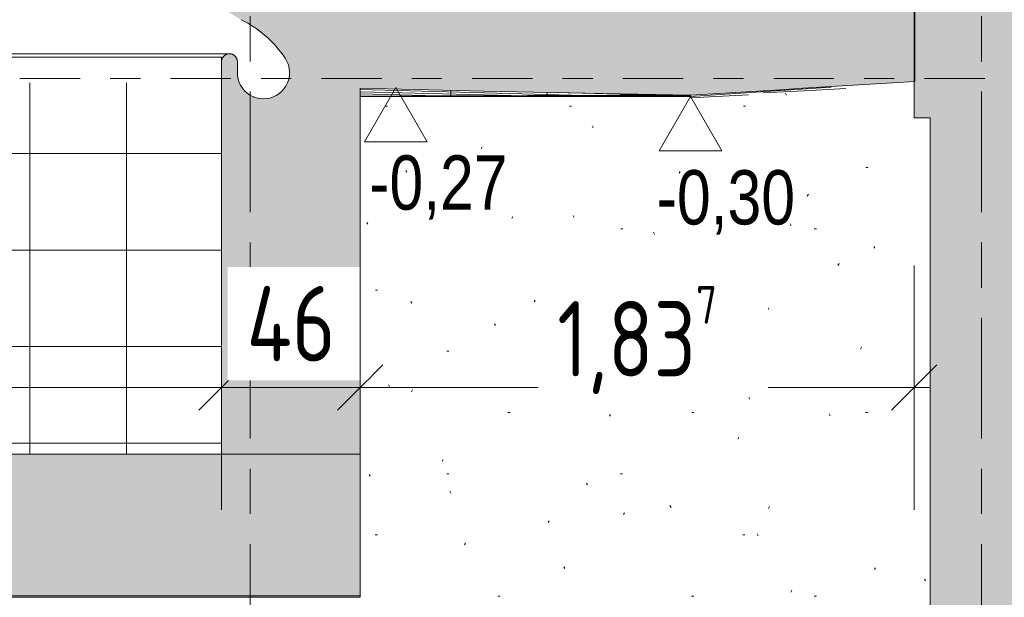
# Model space of a CAD drawing. Header units: metres. Extents: x 2 to 230, y -14 to 869.
# Tile 24 of 71: x 54.14 to 57.41, y -4.76 to -2.84. Entities that reach past the tile are written whole.
import ezdxf

# ---------------------------------------------------------------- set-up
doc = ezdxf.new("R2010")
doc.units = ezdxf.units.M
doc.linetypes.add('_Ebene_', pattern=[0.4, 0.2, -0.1, 0, -0.1])
doc.linetypes.add('_Rasterlinie_', pattern=[0.75, 0.4, -0.1, 0.15, -0.1])
for name, color, linetype, lineweight in [('A_Bem', 7, 'Continuous', 5), ('A_Bem-100', 7, 'Continuous', 5), ('A_Ebenen', 50, 'Continuous', 5), ('A_Geschossdecken', 7, 'Continuous', 5), ('A_Geschossdecken_Oberflächenschraffur', 7, 'Continuous', 5), ('A_Geschossdecken_Schraffur', 7, 'Continuous', 5), ('A_Hoehenkoten', 124, 'Continuous', 5), ('A_Raster', 128, 'Continuous', 5), ('A_Wand', 244, 'Continuous', 5), ('A_Wand_Schraff', 1, 'Continuous', 5), ('A_Wände_Oberflächenschraffur', 244, 'Continuous', 5)]:
    doc.layers.add(name, color=color, linetype=linetype, lineweight=lineweight)
doc.styles.add('Arial', font='arial.ttf', dxfattribs={"width": 0.8, "height": 0.18})
doc.styles.add('ISOCPEUR_1', font='isocpeur.ttf', dxfattribs={"width": 0.8, "height": 0.25})
doc.dimstyles.new('BLB-Standard_2_5_Aussen_maskiert', dxfattribs={"dimscale": 0.3048, "dimtxt": 0.248995, "dimasz": 0.492126, "dimexe": 1.32874, "dimexo": 0.0625, "dimgap": 0.032808, "dimtad": 1, "dimdec": 1, "dimlfac": 100, "dimrnd": 0.1, "dimdsep": 46, "dimtxsty": 'ISOCPEUR_1', "dimblk1": 'OBLIQUE', "dimblk2": 'OBLIQUE', "dimsah": 1, "dimcen": 0.09, "dimdle": 0.164042, "dimazin": 0, "dimtfac": 1, "dimtdec": 4, "dimtix": 1, "dimtmove": 0, "dimatfit": 3, "dimfxl": 1.32874, "dimfxlon": 1, "dimtvp": 1, "dimtfill": 1, "dimtolj": 1, "dimtzin": 0, "dimarcsym": 2})
doc.dimstyles.new('BLB-Standard_2_5_Aussen_maskiert_1', dxfattribs={"dimscale": 0.3048, "dimtxt": 0.248995, "dimasz": 0.492126, "dimexe": 1.32874, "dimexo": 0.0625, "dimgap": 0.032808, "dimtad": 1, "dimrnd": 0.001, "dimzin": 0, "dimdsep": 46, "dimtxsty": 'ISOCPEUR_1', "dimblk1": 'OBLIQUE', "dimblk2": 'OBLIQUE', "dimsah": 1, "dimcen": 0.09, "dimdle": 0.164042, "dimazin": 0, "dimtfac": 1, "dimtdec": 4, "dimtix": 1, "dimtmove": 0, "dimatfit": 3, "dimfxl": 1.32874, "dimfxlon": 1, "dimtvp": 1, "dimtfill": 1, "dimtolj": 1, "dimtzin": 0, "dimarcsym": 2})
pattern_1 = [(0, (0.0952466, -3.088), (0, 0.001), []), (90, (0.09525, -3.088), (-0.32, 2e-17), [])]
pattern_2 = [(358.528, (-0.4287534, -1.599), (0.00017981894, 0.00699769), []), (90, (-0.42875, -1.599), (-0.32, -0.008), [])]
pattern_3 = [(0, (0.09525, 18.796), (0, 0.32), []), (90, (0.09525, 18.796), (-0.32, 2e-17), [])]

# ---------------------------------------------------------------- blocks, each defined once
blk = doc.blocks.new('FP_3-G')
at = {"layer": 'A_Geschossdecken_Oberflächenschraffur', "color": 133}
for p, q in [((13.4295, -3.068), (13.2915, -3.076)), ((13.4295, -3.068), (13.2915, -3.076)), ((13.1067, -3.0897), (12.9146, -3.0991)), ((13.1067, -3.0897), (12.9146, -3.0991)), ((13.2915, -3.076), (13.1536, -3.0832)), ((13.2915, -3.076), (13.1536, -3.0832))]:
    blk.add_line(p, q, dxfattribs=at)
blk = doc.blocks.new('Höhenkoten - leer-6237472-G')
at = {"layer": 'A_Hoehenkoten'}
for p, q in [((-21.5123, -9.1401), (-21.7201, -9.1401)), ((-21.6162, -9.3201), (-21.7201, -9.1401)), ((-21.6162, -9.3201), (-21.5123, -9.1401))]:
    blk.add_line(p, q, dxfattribs=at)
blk = doc.blocks.new('DIMBLOCK64-G')
at = {"layer": 'A_Bem-100'}
for p, q in [((46.8009, -3.6547), (46.8009, -4.4647)), ((46.8009, -4.0597), (46.8009, -3.6547)), ((54.8109, -3.6547), (54.8109, -4.4647)), ((54.8109, -4.0597), (54.8109, -3.6547)), ((46.8009, -4.0597), (54.8109, -4.0597))]:
    blk.add_line(p, q, dxfattribs=at)
at = {"layer": 'A_Bem-100', "lineweight": 9}
for p, q in [((46.8009, -4.0597), (46.8759, -3.9847)), ((54.8109, -4.0597), (54.8859, -3.9847)), ((46.8009, -4.0597), (46.7259, -4.1347)), ((54.8109, -4.0597), (54.7359, -4.1347))]:
    blk.add_line(p, q, dxfattribs=at)
at = {"layer": 'A_Bem-100', "color": 0, "insert": (50.5855, -3.7231), "char_height": 0.25, "width": 0.528831, "attachment_point": 1, "line_spacing_factor": 1.149209, "style": 'ISOCPEUR_1', "bg_fill": 3, "box_fill_scale": 1.25, "bg_fill_color": 256, "bg_fill_true_color": 13158600, "bg_fill_transparency": 0}
blk.add_mtext('8,01', dxfattribs=at)
blk = doc.blocks.new('_Oblique')
at = {"color": 0, "linetype": 'ByBlock', "lineweight": -2}
blk.add_line((-0.5, -0.5), (0.5, 0.5), dxfattribs=at)
blk = doc.blocks.new('DIMBLOCK65-G')
at = {"layer": 'A_Bem-100'}
for p, q in [((54.8109, -3.6547), (54.8109, -4.4647)), ((54.8109, -4.0597), (54.8109, -3.6547)), ((55.2709, -4.4647), (55.2709, -3.6547)), ((54.8109, -4.0597), (55.2709, -4.0597)), ((55.2709, -4.0597), (55.2709, -4.4647))]:
    blk.add_line(p, q, dxfattribs=at)
at = {"layer": 'A_Bem-100', "lineweight": 9}
for p, q in [((54.8109, -4.0597), (54.8859, -3.9847)), ((55.2709, -4.0597), (55.3459, -3.9847)), ((54.8109, -4.0597), (54.7359, -4.1347)), ((55.2709, -4.0597), (55.1959, -4.1347))]:
    blk.add_line(p, q, dxfattribs=at)
at = {"layer": 'A_Bem-100', "color": 0, "insert": (54.894, -3.7231), "char_height": 0.25, "width": 0.352554, "attachment_point": 1, "line_spacing_factor": 1.149209, "style": 'ISOCPEUR_1', "bg_fill": 3, "box_fill_scale": 1.25, "bg_fill_color": 256, "bg_fill_true_color": 13158600, "bg_fill_transparency": 0}
blk.add_mtext('46', dxfattribs=at)
blk = doc.blocks.new('DIMBLOCK66-G')
at = {"layer": 'A_Bem-100'}
for p, q in [((55.2709, -4.4647), (55.2709, -3.6547)), ((57.108, -3.6547), (57.108, -4.4647)), ((57.108, -4.0597), (57.108, -3.6547)), ((55.2709, -4.0597), (57.158, -4.0597)), ((55.2709, -4.0597), (55.2709, -4.4647))]:
    blk.add_line(p, q, dxfattribs=at)
at = {"layer": 'A_Bem-100', "lineweight": 9}
for p, q in [((55.2709, -4.0597), (55.3459, -3.9847)), ((57.108, -4.0597), (57.183, -3.9847)), ((55.2709, -4.0597), (55.1959, -4.1347)), ((57.108, -4.0597), (57.033, -4.1347))]:
    blk.add_line(p, q, dxfattribs=at)
at = {"layer": 'A_Bem-100', "color": 0, "insert": (55.9243, -3.7231), "char_height": 0.25, "width": 0.63639, "attachment_point": 1, "line_spacing_factor": 1.149209, "style": 'ISOCPEUR_1', "bg_fill": 3, "box_fill_scale": 1.25, "bg_fill_color": 256, "bg_fill_true_color": 13158600, "bg_fill_transparency": 0}
blk.add_mtext('1,83\\A2\\H0.5x;\\S7^  ;\\H2x;', dxfattribs=at)

msp = doc.modelspace()

# ---------------------------------------------------------------- hatches: boundary and pattern name
at = {"layer": 'A_Geschossdecken_Oberflächenschraffur'}
h = msp.add_hatch(dxfattribs=at)
h.set_pattern_fill('FP_31', color=133, style=0, pattern_type=2)
h.set_pattern_definition(pattern_2)
h.paths.add_polyline_path([(55.2709, -3.0937), (56.3462, -3.0902), (55.6613, -3.0769), (55.2709, -3.0668), (55.2709, -3.0901)], flags=0)
h = msp.add_hatch(dxfattribs=at)
h.set_pattern_fill('FP_31', color=133, style=0, pattern_type=2)
h.set_pattern_definition(pattern_2)
h.paths.add_polyline_path([(55.2709, -3.0937), (56.3462, -3.0902), (55.6613, -3.0769), (55.2709, -3.0668), (55.2709, -3.0901)], flags=0)
h = msp.add_hatch(dxfattribs=at)
h.set_pattern_fill('FP_27', color=133, style=0, pattern_type=2)
h.set_pattern_definition(pattern_1)
h.paths.add_polyline_path([(55.2709, -3.0951), (56.366, -3.0951), (56.3665, -3.0906), (56.3462, -3.0902), (55.2709, -3.0937)], flags=0)
h = msp.add_hatch(dxfattribs=at)
h.set_pattern_fill('FP_27', color=133, style=0, pattern_type=2)
h.set_pattern_definition(pattern_1)
h.paths.add_polyline_path([(55.2709, -3.0951), (56.366, -3.0951), (56.3665, -3.0906), (56.3462, -3.0902), (55.2709, -3.0937)], flags=0)
at = {"layer": 'A_Geschossdecken_Schraffur', "lineweight": 9}
h = msp.add_hatch(color=253, dxfattribs=at)
h.paths.add_polyline_path([(45.1654, -3.0951), (45.904, -3.0721), (46.5837, -3.0534), (46.5756, -3.0249), (46.5777, -2.9953), (46.5897, -2.9682), (46.6305, -2.9172), (46.6827, -2.8722), (46.7699, -2.8199), (46.8009, -2.7944), (46.8009, -2.7701), (46.6827, -2.7707), (45.904, -2.7921), (45.1654, -2.8151), (44.4799, -2.7751), (44.4799, -3.0551), (44.5601, -3.0598)], flags=0)
h.paths.add_polyline_path([(56.3665, -3.0906), (57.1107, -3.0451), (57.1107, -2.7651), (56.3522, -2.8103), (55.6802, -2.7974), (54.918, -2.7777), (54.8109, -2.7777), (54.8109, -2.7944), (54.8419, -2.8199), (54.9322, -2.8741), (54.9813, -2.9172), (55.0221, -2.9682), (55.0346, -2.9979), (55.0354, -3.0302), (55.0243, -3.0605), (55.6802, -3.0774), (55.9014, -3.0815)], flags=0)
h.paths.add_polyline_path([(54.8742, -3.0577), (54.866, -3.0368), (54.8636, -3.0144), (54.8636, -2.9794), (54.8585, -2.9639), (54.8454, -2.9543), (54.8291, -2.9543), (54.8159, -2.9639), (54.8109, -2.9794), (54.8109, -3.0577), (54.8192, -3.0577)], flags=0)
h.paths.add_polyline_path([(46.8009, -3.0501), (46.8006, -2.9787), (46.7958, -2.9639), (46.7827, -2.9543), (46.7664, -2.9543), (46.7532, -2.9639), (46.7482, -2.9794), (46.7482, -3.0144), (46.7466, -3.0326), (46.7412, -3.0501), (46.8006, -3.0501)], flags=0)
for points in [[(64.3708, -3.1651), (71.8912, -3.1651), (71.8912, -2.8151), (57.108, -2.8151), (57.108, -3.1651), (62.484, -3.1651)], [(46.3309, -4.7507), (55.2709, -4.7507), (55.2709, -4.2807), (46.3309, -4.2807), (46.3309, -4.4584)]]:
    msp.add_hatch(color=253, dxfattribs=at).paths.add_polyline_path(points, flags=0)
at = {"layer": 'A_Wand_Schraff', "lineweight": 9}
for points in [[(55.2709, -4.2807), (55.2709, -3.0668), (55.0243, -3.0605), (55.0045, -3.0832), (54.9782, -3.0979), (54.9485, -3.1026), (54.9189, -3.0968), (54.8931, -3.0812), (54.8742, -3.0577), (54.8109, -3.0577), (54.8109, -4.2807), (54.9371, -4.2807)], [(57.2955, -6.9451), (57.5214, -6.9451), (57.5214, -3.1651), (57.1614, -3.1651), (57.1614, -6.9451)]]:
    msp.add_hatch(color=253, dxfattribs=at).paths.add_polyline_path(points, flags=0)
at = {"layer": 'A_Wände_Oberflächenschraffur'}
h = msp.add_hatch(dxfattribs=at)
h.set_pattern_fill('FP_1', color=133, style=0, pattern_type=2)
h.set_pattern_definition(pattern_3)
h.paths.add_polyline_path([(48.3336, -4.2807), (54.8109, -4.2807), (54.8109, -3.0501), (47.8223, -3.0501), (47.8223, -4.2807), (47.8292, -4.2807)], flags=0)
h = msp.add_hatch(dxfattribs=at)
h.set_pattern_fill('FP_1', color=133, style=0, pattern_type=2)
h.set_pattern_definition(pattern_3)
h.paths.add_polyline_path([(48.3336, -4.2807), (54.8109, -4.2807), (54.8109, -3.0501), (47.8223, -3.0501), (47.8223, -4.2807), (47.8292, -4.2807)], flags=0)
h = msp.add_hatch(dxfattribs=at)
h.set_pattern_fill('FP_11', style=0, pattern_type=2)
h.set_pattern_definition([(0, (0.08625, 18.796), (0.813, 0.203), [0.007, -0.603, 0.007, -0.603, -3.251]), (0, (0.08625, 18.796), (0.813, 0.203), [-1.219, 0.007, -1.212, 0.007, -0.603, -1.422]), (0, (0.08625, 18.796), (0.813, 0.203), [-3.048, 0.007, -0.4, 0.007, -1.009]), (120, (0.39025, 18.897), (-0.58230316, 0.60257865), [0.007, -0.603, 0.007, -0.603, -3.251]), (120, (0.39025, 18.897), (-0.58230316, 0.60257865), [-1.219, 0.007, -1.212, 0.007, -0.603, -1.422]), (120, (0.39025, 18.897), (-0.58230316, 0.60257865), [-3.048, 0.007, -0.4, 0.007, -1.009]), (240, (0.49225, 19.304), (-0.23069684, -0.80557865), [0.007, -0.603, 0.007, -0.603, -3.251]), (240, (0.49225, 19.304), (-0.23069684, -0.80557865), [-1.219, 0.007, -1.212, 0.007, -0.603, -1.422]), (240, (0.49225, 19.304), (-0.23069684, -0.80557865), [-3.048, 0.007, -0.4, 0.007, -1.009])])
h.paths.add_polyline_path([(57.1103, -7.112), (57.1103, -6.9451), (57.1614, -6.9451), (57.1614, -3.1651), (57.108, -3.1651), (57.108, -3.0453), (56.366, -3.0951), (55.2709, -3.0951), (55.2709, -4.7551), (54.6978, -4.7551), (54.6978, -5.9251), (54.9308, -5.9251), (54.9308, -4.8701), (55.7708, -4.8701), (55.7708, -5.9251), (55.9322, -5.926), (56.0818, -5.9436), (56.0811, -6.1488), (56.0767, -6.687), (56.0758, -6.767), (56.0767, -6.793), (56.0768, -6.794), (56.0758, -6.8956), (56.0762, -6.9251), (56.8412, -6.9251), (56.8412, -7.112)], flags=0)
h.paths.add_polyline_path([(54.7755, -6.9251), (54.8844, -6.9251), (54.8844, -6.8051), (54.6978, -6.8051), (54.6978, -6.9251), (54.7013, -6.9251)], flags=0)
h.paths.add_polyline_path([(56.0214, -6.9251), (56.0331, -6.9241), (56.0333, -6.8181), (55.9232, -6.8051), (55.7708, -6.8051), (55.7708, -6.8851), (54.9308, -6.8851), (54.9308, -6.8051), (54.9094, -6.8051), (54.9094, -6.9251), (55.9984, -6.9251)], flags=0)
h.paths.add_polyline_path([(56.0345, -6.7881), (56.0355, -6.6934), (55.9232, -6.6801), (55.7708, -6.6801), (55.7708, -6.7751), (55.9293, -6.7756), (56.0339, -6.788)], flags=0)
h.paths.add_polyline_path([(54.9308, -6.7751), (54.9308, -6.6801), (54.9094, -6.6801), (54.9094, -6.7751)], flags=0)
h.paths.add_polyline_path([(54.7013, -6.7751), (54.8844, -6.7751), (54.8844, -6.6801), (54.6978, -6.6801), (54.6978, -6.7751)], flags=0)
h.paths.add_polyline_path([(56.0358, -6.6632), (56.0362, -6.5685), (55.9232, -6.5551), (55.7708, -6.5551), (55.7708, -6.6501), (55.9293, -6.6506), (56.0339, -6.663)], flags=0)
h.paths.add_polyline_path([(54.9308, -6.6501), (54.9308, -6.5551), (54.9094, -6.5551), (54.9094, -6.6501)], flags=0)
h.paths.add_polyline_path([(54.8844, -6.6501), (54.8844, -6.5551), (54.6978, -6.5551), (54.6978, -6.6501), (54.8192, -6.6501)], flags=0)
h.paths.add_polyline_path([(56.0371, -6.5384), (56.0375, -6.4436), (55.9232, -6.4301), (55.7708, -6.4301), (55.7708, -6.5251), (55.9293, -6.5256), (56.0363, -6.5383)], flags=0)
h.paths.add_polyline_path([(54.9094, -6.5251), (54.9308, -6.5251), (54.9308, -6.4301), (54.9094, -6.4301), (54.9094, -6.4763)], flags=0)
h.paths.add_polyline_path([(54.8844, -6.5251), (54.8844, -6.4301), (54.6978, -6.4301), (54.6978, -6.5251), (54.8192, -6.5251)], flags=0)
h.paths.add_polyline_path([(56.0384, -6.4135), (56.0393, -6.3188), (55.9232, -6.3051), (55.7708, -6.3051), (55.7708, -6.4001), (55.9293, -6.4006), (56.0375, -6.4134)], flags=0)
h.paths.add_polyline_path([(54.7013, -6.4001), (54.8844, -6.4001), (54.8844, -6.3051), (54.6978, -6.3051), (54.6978, -6.4001)], flags=0)
h.paths.add_polyline_path([(54.9094, -6.4001), (54.9308, -6.4001), (54.9308, -6.3051), (54.9094, -6.3051)], flags=0)
h.paths.add_polyline_path([(56.0396, -6.2887), (56.0406, -6.194), (55.9232, -6.1801), (55.7708, -6.1801), (55.7708, -6.2751), (55.9293, -6.2756), (56.0362, -6.2882)], flags=0)
h.paths.add_polyline_path([(54.6978, -6.2751), (54.8844, -6.2751), (54.8844, -6.1801), (54.6978, -6.1801)], flags=0)
h.paths.add_polyline_path([(54.9094, -6.2751), (54.9308, -6.2751), (54.9308, -6.1801), (54.9094, -6.1801)], flags=0)
h.paths.add_polyline_path([(56.0409, -6.1638), (56.0418, -5.9792), (55.9226, -5.9651), (55.7708, -5.9651), (55.7708, -6.1501), (55.9293, -6.1506), (56.0362, -6.1632)], flags=0)
h.paths.add_polyline_path([(54.6978, -6.1501), (54.9308, -6.1501), (54.9308, -5.9651), (54.6978, -5.9651), (54.6978, -6.1094)], flags=0)

# ---------------------------------------------------------------- linework, layer by layer
at = {"layer": 'A_Ebenen', "color": 130, "linetype": '_Ebene_', "lineweight": 9}
msp.add_line((77.8421, -3.0351), (16.3367, -3.0351), dxfattribs=at)
at = {"layer": 'A_Geschossdecken', "color": 250, "lineweight": 9}
for p, q in [((57.1107, -3.0451), (57.1107, -2.7651)), ((57.108, -2.8151), (57.108, -3.1651)), ((54.8372, -2.953), (46.7745, -2.953)), ((54.8109, -2.964), (46.8009, -2.964)), ((54.8109, -3.0577), (54.8109, -2.964)), ((54.8636, -3.0144), (54.8636, -2.9794)), ((55.2709, -3.0668), (55.6802, -3.0774)), ((56.8325, -3.0638), (56.366, -3.0951)), ((56.3462, -3.0902), (55.2709, -3.0937)), ((56.366, -3.0951), (55.2709, -3.0951)), ((55.6802, -3.0774), (55.9014, -3.0815)), ((55.9014, -3.0815), (56.3665, -3.0906)), ((56.3665, -3.0906), (56.366, -3.0951)), ((57.108, -3.1651), (57.1614, -3.1651)), ((54.8109, -4.2807), (46.9848, -4.2807)), ((55.2709, -4.7551), (55.2709, -4.2807)), ((46.3309, -4.7507), (55.2709, -4.7507)), ((55.2709, -4.7551), (50.9483, -4.7551))]:
    msp.add_line(p, q, dxfattribs=at)
at = {"layer": 'A_Geschossdecken', "color": 250, "lineweight": 9, "flags": 128}
msp.add_lwpolyline([(56.3665, -3.0906), (56.4409, -3.086), (56.5154, -3.0815), (56.5898, -3.0769), (56.6642, -3.0724), (56.7386, -3.0678), (56.813, -3.0633), (56.8875, -3.0587), (56.9619, -3.0542), (57.0363, -3.0496), (57.1107, -3.0451)], dxfattribs=at)
at = {"layer": 'A_Geschossdecken', "color": 250, "lineweight": 9}
for centre, radius, start, end in [((54.7119, -3.1745), 0.3725, 33.6304, 63.7974), ((54.8372, -2.9794), 0.0263, 0, 180), ((54.95, -3.0161), 0.0865, 329.1165, 33.6304), ((54.95, -3.0161), 0.0865, 178.8769, 208.7961)]:
    msp.add_arc(centre, radius, start, end, dxfattribs=at)
for points, knots in [([(54.9409, -2.8807), (54.9402, -2.8801), (54.9356, -2.8766), (54.9309, -2.8731), (54.9269, -2.8703)], [0.61120029, 0.61120029, 0.61120029, 0.61120029, 0.625, 0.69990361, 0.69990361, 0.69990361, 0.69990361]), ([(54.9857, -2.9219), (54.9824, -2.9184), (54.9784, -2.9142), (54.9743, -2.9101), (54.9737, -2.9094)], [0.30009639, 0.30009639, 0.30009639, 0.30009639, 0.375, 0.38879971, 0.38879971, 0.38879971, 0.38879971]), ([(54.8109, -2.9794), (54.8109, -2.9771), (54.8113, -2.9736), (54.8128, -2.9693), (54.8141, -2.9666), (54.8151, -2.965), (54.8155, -2.9644)], [0, 0, 0, 0, 0.0833333, 0.125, 0.1666667, 0.192574, 0.192574, 0.192574, 0.192574]), ([(54.8163, -2.9634), (54.8167, -2.9629), (54.8174, -2.962), (54.819, -2.9603), (54.8211, -2.9584), (54.8235, -2.9568), (54.8255, -2.9557), (54.827, -2.9551), (54.828, -2.9547), (54.8285, -2.9545)], [0.2083333, 0.2083333, 0.2083333, 0.2083333, 0.2291667, 0.25, 0.2916667, 0.3333333, 0.3541667, 0.375, 0.3927693, 0.3927693, 0.3927693, 0.3927693]), ([(54.8459, -2.9545), (54.8464, -2.9547), (54.8474, -2.9551), (54.8489, -2.9557), (54.8504, -2.9566), (54.8518, -2.9575), (54.8537, -2.9588), (54.8555, -2.9603), (54.857, -2.962), (54.8578, -2.9629), (54.8581, -2.9634)], [0.6072307, 0.6072307, 0.6072307, 0.6072307, 0.625, 0.6458333, 0.6666667, 0.6875, 0.7083333, 0.75, 0.7708333, 0.7916667, 0.7916667, 0.7916667, 0.7916667]), ([(54.8589, -2.9644), (54.8593, -2.965), (54.8603, -2.9666), (54.8616, -2.9693), (54.8631, -2.9736), (54.8635, -2.9771), (54.8636, -2.9794)], [0.807426, 0.807426, 0.807426, 0.807426, 0.8333333, 0.875, 0.9166667, 1, 1, 1, 1])]:
    msp.add_open_spline(points, degree=3, knots=knots, dxfattribs=at)
for points in [[(54.8304, -2.9539), (54.8309, -2.9538), (54.8321, -2.9535), (54.8338, -2.9533), (54.8355, -2.9531), (54.8372, -2.953), (54.8389, -2.9531), (54.8407, -2.9533), (54.8424, -2.9535), (54.8435, -2.9538), (54.844, -2.9539)], [(55.035, -3), (55.0347, -2.9982), (55.0343, -2.9965), (55.0339, -2.9947)], [(54.8658, -3.0356), (54.8663, -3.0378), (54.8669, -3.0401), (54.8676, -3.0423)], [(55.0348, -3.0333), (55.0352, -3.0316), (55.0355, -3.0298), (55.0357, -3.0281)]]:
    msp.add_open_spline(points, degree=3, dxfattribs=at)
at = {"layer": 'A_Raster', "linetype": '_Rasterlinie_', "lineweight": 9}
for p, q in [((54.9064, -13.2288), (54.9064, 12.7435)), ((57.3308, -13.2288), (57.3308, 12.7435))]:
    msp.add_line(p, q, dxfattribs=at)
at = {"layer": 'A_Wand', "color": 250, "lineweight": 9}
for p, q in [((54.8109, -3.0577), (54.8109, -4.2807)), ((55.2709, -4.2807), (55.2709, -3.0668)), ((57.1614, -3.1651), (57.1614, -6.9451)), ((54.8109, -4.2807), (55.2709, -4.2807))]:
    msp.add_line(p, q, dxfattribs=at)
msp.add_arc((54.95, -3.0161), 0.0865, 208.7961, 329.1165, dxfattribs=at)
for points in [[(54.8732, -3.0559), (54.874, -3.0573), (54.8747, -3.0586), (54.8755, -3.06)], [(54.8927, -3.0809), (54.8932, -3.0813), (54.8937, -3.0818), (54.8943, -3.0822)], [(54.9172, -3.0961), (54.918, -3.0964), (54.9188, -3.0967), (54.9196, -3.097)], [(54.9762, -3.0985), (54.9776, -3.0981), (54.9791, -3.0976), (54.9806, -3.097)], [(55.0036, -3.084), (55.0045, -3.0833), (55.0055, -3.0825), (55.0064, -3.0817)], [(54.9476, -3.1025), (54.948, -3.1026), (54.9485, -3.1026), (54.9489, -3.1026)]]:
    msp.add_open_spline(points, degree=3, dxfattribs=at)

# ---------------------------------------------------------------- block references
at = {"layer": 'A_Geschossdecken', "color": 250, "lineweight": 9}
msp.add_blockref('FP_3-G', (43.4522, 0), dxfattribs=at)
at = {"layer": 'A_Hoehenkoten', "rotation": 180}
for p in [(33.7729, -12.3851), (34.7503, -12.4152)]:
    msp.add_blockref('Höhenkoten - leer-6237472-G', p, dxfattribs=at)

# ---------------------------------------------------------------- texts
at = {"layer": 'A_Hoehenkoten', "char_height": 0.18, "width": 0.542095, "attachment_point": 1, "line_spacing_factor": 0.941778, "style": 'Arial'}
for s, insert in [('-0,27', (55.301, -3.2901)), ('-0,30', (56.2544, -3.3391))]:
    msp.add_mtext(s, dxfattribs=dict(at, insert=insert))

# ---------------------------------------------------------------- next in the draw order: dimensions: what is measured, and where the dimension line sits
at = {"layer": 'A_Bem'}
dim = msp.add_linear_dim(base=(54.8109, -4.0597), p1=(46.8009, -3.6547), p2=(54.8109, -3.6547), dimstyle='BLB-Standard_2_5_Aussen_maskiert_1', override={"dimpost": '<>', "dimfxl": 8.01}, dxfattribs=at)
dim.commit()
dim.dimension.update_dxf_attribs({"geometry": 'DIMBLOCK64-G', "text_midpoint": (50.8059, -3.9247)})

# ---------------------------------------------------------------- next in the draw order: dimensions: what is measured, and where the dimension line sits
dim = msp.add_linear_dim(base=(55.2709, -4.0597), p1=(54.8109, -3.6547), p2=(55.2709, -4.4647), dimstyle='BLB-Standard_2_5_Aussen_maskiert', override={"dimpost": '<>', "dimfxl": 0.931504}, dxfattribs=at)
dim.commit()
dim.dimension.update_dxf_attribs({"geometry": 'DIMBLOCK65-G', "text_midpoint": (55.0409, -3.9247)})

# ---------------------------------------------------------------- next in the draw order: dimensions: what is measured, and where the dimension line sits
dim = msp.add_linear_dim(base=(57.108, -4.0597), p1=(55.2709, -4.4647), p2=(57.108, -3.6547), text='\\A1;1,83\\Q;{\\A1;{\\H0.5x;\\S7^ ;}}', dimstyle='BLB-Standard_2_5_Aussen_maskiert_1', override={"dimpost": '<>', "dimfxl": 2.007817}, dxfattribs=at)
dim.commit()
dim.dimension.update_dxf_attribs({"geometry": 'DIMBLOCK66-G', "text_midpoint": (56.1895, -3.8997)})

doc.saveas('drawing.dxf')
